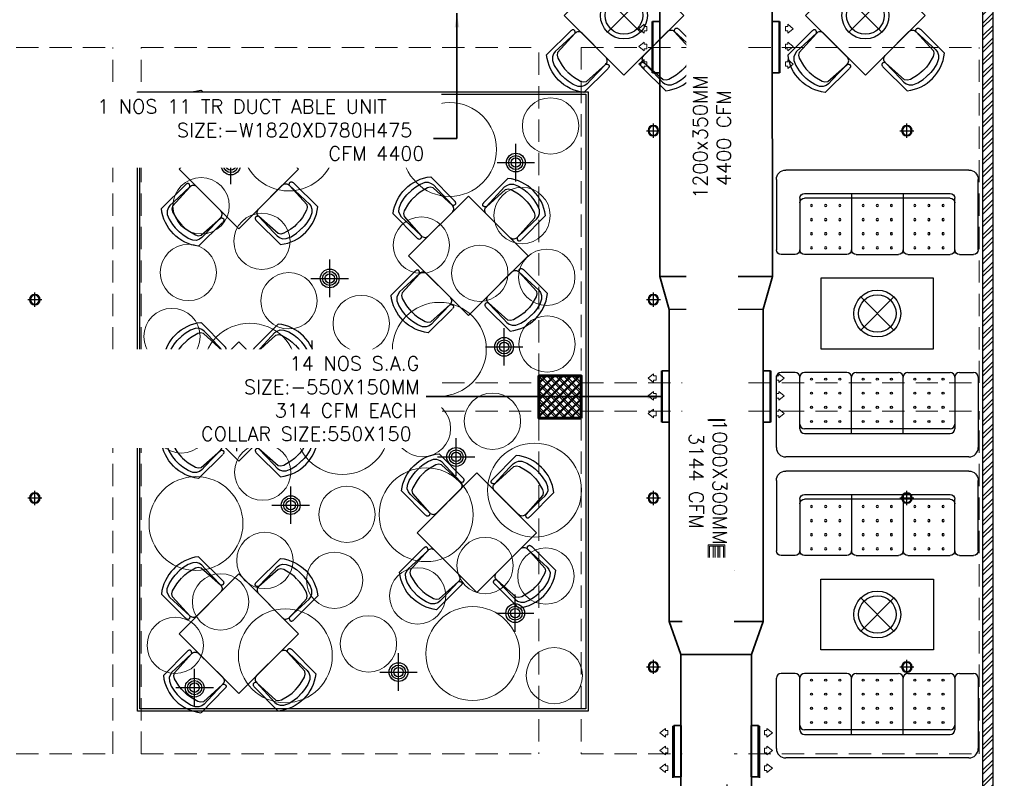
# Model space of a CAD drawing. Header units: inches. Extents: x 110711 to 158499, y 12149 to 19253.
# Tile 18 of 46: x 123316 to 123735, y 17561 to 17884. Entities that reach past the tile are written whole.
import ezdxf

# ---------------------------------------------------------------- set-up
doc = ezdxf.new("R2010")
doc.units = ezdxf.units.IN
doc.header["$MEASUREMENT"] = 0
doc.linetypes.add('HIDDEN', pattern=[0.375, 0.25, -0.125])
doc.layers.add('15w led', color=7, linetype='Continuous', true_color=0xe600e6)
for name, color, linetype, lineweight in [('AC DUCT', 5, 'Continuous', 35), ('HVAC SERVICE', 7, 'Continuous', 35), ('HVAC TEXT PP', 7, 'Continuous', 20), ('PD_COLUMN', 2, 'Continuous', 60), ('PD_FURNITURE_FIX', 20, 'Continuous', 18), ('PD_HATCH', 45, 'Continuous', 9), ('SAG', 140, 'Continuous', 20)]:
    doc.layers.add(name, color=color, linetype=linetype, lineweight=lineweight)
doc.layers.add('AR PLANS', color=7, linetype='Continuous')
doc.layers.add('PD_LIGHTING', color=23, linetype='Continuous')
doc.layers.add('PD_BASE', color=8, linetype='Continuous', transparency=0.5)
doc.styles.get("Standard").update_dxf_attribs({"font": 'romans.shx', "height": 6})
doc.dimstyles.new('ISO-10', dxfattribs={"dimtxt": 6, "dimasz": 0.5, "dimexe": 1.25, "dimexo": 0.625, "dimtad": 1, "dimtoh": 1, "dimdec": 1, "dimlunit": 4, "dimtxsty": 'Standard', "dimblk": 'ARCHTICK', "dimcen": 2.5, "dimclrt": 3, "dimadec": 0, "dimazin": 0, "dimtfac": 1, "dimtdec": 1, "dimtmove": 1, "dimatfit": 3, "dimfxl": 1, "dimarcsym": 0})

# ---------------------------------------------------------------- blocks, each defined once
blk = doc.blocks.new('columns2')
at = {"layer": 'PD_HATCH'}
h = blk.add_hatch(dxfattribs=at)
h.set_pattern_fill('ANSI37', color=175, scale=20)
h.paths.add_polyline_path([(387, -250), (387, -268), (369, -268), (369, -250)])
h.paths.add_polyline_path([(18, 0), (18, -15), (0, -15), (0, 0)])
h.paths.add_polyline_path([(18, -828), (18, -813), (0, -813), (0, -828)])
h.paths.add_polyline_path([(201, -870), (186, -870), (186, -888), (201, -888)])
h.paths.add_polyline_path([(570, -870), (555, -870), (555, -888), (570, -888)])
h.paths.add_polyline_path([(754.5, -870), (739.5, -870), (739.5, -888), (754.5, -888)])
h.paths.add_polyline_path([(934.5, -870), (919.5, -870), (919.5, -888), (934.5, -888)])
h.paths.add_polyline_path([(385.5, -870), (370.5, -870), (370.5, -888), (385.5, -888)])
h.paths.add_polyline_path([(201, 42), (186, 42), (186, 60), (201, 60)])
h.paths.add_polyline_path([(387, -578), (387, -560), (369, -560), (369, -578)])
h.paths.add_polyline_path([(1116, -731.5), (1116, -716.5), (1098, -716.5), (1098, -731.5)])
h.paths.add_polyline_path([(1116, -111.5), (1116, -96.5), (1098, -96.5), (1098, -111.5)])
h.paths.add_polyline_path([(1116, -561.5), (1116, -576.5), (1098, -576.5), (1098, -561.5)])
h.paths.add_polyline_path([(1116, -251.5), (1116, -266.5), (1098, -266.5), (1098, -251.5)])
h.paths.add_polyline_path([(0, -731.5), (0, -716.5), (18, -716.5), (18, -731.5)])
h.paths.add_polyline_path([(0, -111.5), (0, -96.5), (18, -96.5), (18, -111.5)])
h.paths.add_polyline_path([(0, -406.5), (0, -421.5), (18, -421.5), (18, -406.5)])
h.paths.add_polyline_path([(0, -561.5), (0, -576.5), (18, -576.5), (18, -561.5)])
h.paths.add_polyline_path([(0, -251.5), (0, -266.5), (18, -266.5), (18, -251.5)])
h.paths.add_polyline_path([(993, -111.5), (993, -99.5), (984, -99.5), (984, -111.5)])
h.paths.add_polyline_path([(993, -189.5), (993, -201.5), (984, -201.5), (984, -189.5)])
h.paths.add_polyline_path([(903, -111.5), (903, -99.5), (912, -99.5), (912, -111.5)])
h.paths.add_polyline_path([(903, -189.5), (903, -201.5), (912, -201.5), (912, -189.5)])
h.paths.add_polyline_path([(75, -870), (60, -870), (60, -888), (75, -888)])
h.paths.add_polyline_path([(1116, -870), (1101, -870), (1101, -888), (1116, -888)])
h.paths.add_polyline_path([(75, 42), (60, 42), (60, 60), (75, 60)])
h.paths.add_polyline_path([(570, 42), (555, 42), (555, 60), (570, 60)])
h.paths.add_polyline_path([(754.5, 42), (739.5, 42), (739.5, 60), (754.5, 60)])
h.paths.add_polyline_path([(934.5, 42), (919.5, 42), (919.5, 60), (934.5, 60)])
h.paths.add_polyline_path([(385.5, 42), (370.5, 42), (370.5, 60), (385.5, 60)])
h.paths.add_polyline_path([(1116, 42), (1101, 42), (1101, 60), (1116, 60)])
h.paths.add_polyline_path([(738, -250), (738, -268), (756, -268), (756, -250)])
h.paths.add_polyline_path([(756, -578), (756, -560), (738, -560), (738, -578)])
at = {"layer": 'PD_COLUMN', "color": 175}
blk.add_lwpolyline([(387, -578), (387, -560), (369, -560), (369, -578)], close=True, dxfattribs=at)
at = {"layer": 'PD_HATCH', "color": 175, "linetype": 'HIDDEN', "ltscale": 38}
for p, q in [((18, -420), (187.5, -420)), ((187.5, -563), (187.5, -420)), ((199.5, -563), (199.5, -420)), ((199.5, -420), (369, -420)), ((369, -560), (369, -420)), ((387, -420), (556.5, -420)), ((387, -420), (387, -560)), ((556.5, -563), (556.5, -420)), ((18, -563), (187.5, -563)), ((199.5, -563), (369, -563)), ((387, -563), (556.5, -563)), ((18, -575), (187.5, -575)), ((187.5, -721), (187.5, -575)), ((199.5, -721), (199.5, -575)), ((199.5, -575), (369, -575)), ((369, -578), (369, -721)), ((387, -575), (556.5, -575)), ((387, -578), (387, -721)), ((556.5, -721), (556.5, -575)), ((18, -721), (187.5, -721)), ((199.5, -721), (369, -721)), ((387, -721), (556.5, -721))]:
    blk.add_line(p, q, dxfattribs=at)
blk = doc.blocks.new('LGIHT46E')
at = {"color": 8}
for p, q in [((7.07, 7.07), (-7.07, -7.07)), ((-7.07, 7.07), (7.07, -7.07))]:
    blk.add_line(p, q, dxfattribs=at)
for radius in [10, 8]:
    blk.add_circle((0, 0), radius, dxfattribs=at)
blk = doc.blocks.new('PENDATJT3')
at = {"color": 8}
for p, q in [((0, -8), (0, 8)), ((-8, 0), (8, 0))]:
    blk.add_line(p, q, dxfattribs=at)
for radius in [4, 3, 2]:
    blk.add_circle((0, 0), radius, dxfattribs=at)
blk = doc.blocks.new('A$C57124B3B')
at = {"color": 8}
for p, q in [((46, 504), (46, 109)), ((665, 109), (665, 506))]:
    blk.add_line(p, q, dxfattribs=at)
blk.add_lwpolyline([(353, 144), (310, 144), (260, 151), (165, 175), (136, 193), (116, 221), (100, 522, -0.429937), (157, 583), (553, 583, -0.429937), (610, 522), (594, 221), (575, 193), (545, 175), (450, 151), (401, 144), (357, 144)], format="xyb", dxfattribs=at)
for points in [[(100, 525), (95, 530), (90, 534), (86, 537), (82, 539), (78, 541), (75, 542), (71, 542), (68, 542), (66, 541), (63, 541), (61, 540), (59, 539), (57, 538), (55, 537), (54, 535), (52, 534), (51, 532), (50, 529), (49, 526), (48, 522), (47, 516), (46, 509), (46, 506)], [(100, 525), (92, 265), (90, 207), (95, 175), (111, 140), (143, 111), (197, 86), (269, 70), (318, 65), (357, 65)], [(610, 525), (619, 265), (621, 207), (615, 175), (599, 140), (568, 111), (513, 86), (441, 70), (392, 65), (354, 65)], [(610, 525), (615, 530), (620, 534), (624, 537), (629, 539), (632, 541), (636, 542), (639, 542), (642, 542), (645, 541), (647, 541), (650, 540), (652, 539), (653, 538), (655, 537), (657, 535), (658, 534), (659, 532), (660, 529), (662, 526), (663, 522), (664, 516), (664, 509), (665, 506)]]:
    blk.add_lwpolyline(points, dxfattribs=at)
blk.add_arc((355, 499), 498, 231.563, 308.437, dxfattribs=at)
blk = doc.blocks.new('5T2G3')
at = {"color": 8}
blk.add_lwpolyline([(-65.1, 22.42), (-29.1, 22.42), (-29.1, 58.42), (-65.1, 58.42)], close=True, dxfattribs=at)
at = {"color": 8, "extrusion": (0, 0, -1), "yscale": 0.03640297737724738, "zscale": -0.03640297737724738}
for p, xscale, rotation in [((58.84, 79.7), 0.03640297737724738, 180.3099349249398), ((86.38, 27.68), 0.03640297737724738, 90.30993492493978), ((7.82, 27.68), -0.03640297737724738, 269.6900650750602), ((58.84, 1.14), -0.03640297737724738, 359.6900650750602)]:
    blk.add_blockref('A$C57124B3B', p, dxfattribs=dict(at, xscale=xscale, rotation=rotation))
blk = doc.blocks.new('3SEATER445')
at = {"color": 8}
for p, q in [((-39.85, 4), (-39.85, 34)), ((-31.85, 36), (-37.85, 36)), ((-29.85, 12), (-29.85, 34)), ((-9.85, 36), (-27.85, 36)), ((-7.85, 10), (-7.85, 34)), ((-5.85, 36), (12.15, 36)), ((14.15, 10), (14.15, 34)), ((16.15, 36), (34.15, 36)), ((36.15, 34), (36.15, 12)), ((38.15, 36), (44.15, 36)), ((46.15, 34), (46.15, 4)), ((34.15, 12), (-27.85, 12)), ((-27.85, 10), (34.15, 10)), ((42.15, 0), (-35.85, 0))]:
    blk.add_line(p, q, dxfattribs=at)
for centre in [(-24.85, 33.14), (-18.85, 33.14), (-12.85, 33.14), (-2.85, 33.14), (3.15, 33.14), (9.15, 33.14), (19.15, 33.14), (25.15, 33.14), (31.15, 33.14), (-24.85, 27.14), (-18.85, 27.14), (-12.85, 27.14), (-2.85, 27.14), (3.15, 27.14), (9.15, 27.14), (19.15, 27.14), (25.15, 27.14), (31.15, 27.14), (-24.85, 21.14), (-18.85, 21.14), (-12.85, 21.14), (-2.85, 21.14), (3.15, 21.14), (9.15, 21.14), (19.15, 21.14), (25.15, 21.14), (31.15, 21.14), (-24.85, 15.14), (-18.85, 15.14), (-12.85, 15.14), (-2.85, 15.14), (3.15, 15.14), (9.15, 15.14), (19.15, 15.14), (25.15, 15.14), (31.15, 15.14)]:
    blk.add_circle(centre, 0.442, dxfattribs=at)
for centre, radius, start, end in [((-37.85, 34), 2, 90, 180), ((-31.85, 34), 2, 0, 90), ((-27.85, 34), 2, 90, 180), ((-9.85, 34), 2, 0, 90), ((-5.85, 34), 2, 90, 180), ((12.15, 34), 2, 0, 90), ((16.15, 34), 2, 90, 180), ((34.15, 34), 2, 360, 90), ((38.15, 34), 2, 90, 180), ((44.15, 34), 2, 360, 90), ((-27.85, 14), 2, 180, 270), ((34.15, 14), 2, 270, 0), ((-27.85, 12), 2, 180, 270), ((34.15, 12), 2, 270, 0), ((-35.85, 4), 4, 180, 270), ((42.15, 4), 4, 270, 360)]:
    blk.add_arc(centre, radius, start, end, dxfattribs=at)
blk = doc.blocks.new('ight 18w')
at = {"color": 8, "lineweight": 25}
for p, q in [((6, 0), (-6, 0)), ((0, 6), (0, -6))]:
    blk.add_line(p, q, dxfattribs=at)
for radius in [4.5, 3.75]:
    blk.add_circle((0, 0), radius, dxfattribs=at)
blk = doc.blocks.new('FF')
at = {"layer": 'PD_BASE'}
h = blk.add_hatch(dxfattribs=at)
h.set_pattern_fill('ANSI32', color=8, scale=10)
h.set_pattern_definition([(45, (-133026.243, -19588.7534), (-2.65165043, 2.65165043), []), (45, (-133024.475, -19588.7534), (-2.65165043, 2.65165043), [])])
h.paths.add_polyline_path([(562.5, -397.88), (369, -397.88), (369, -402.88), (406.95, -402.88), (558, -402.88), (558, -930), (562.5, -930), (562.5, -402.88)])
h = blk.add_hatch(dxfattribs=at)
h.set_pattern_fill('ANSI37', color=8, scale=20)
h.set_pattern_definition([(45, (145443.2833, 25769.4912), (-1.767766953, 1.767766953), []), (135, (145443.2833, 25769.4912), (-1.767766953, -1.767766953), [])])
h.paths.add_polyline_path([(387, -638), (387, -620), (369, -620), (369, -638)])
at = {"layer": 'PD_BASE', "color": 8, "lineweight": 30}
blk.add_line((562.5, -503.27), (562.5, -458.54), dxfattribs=at)
blk.add_lwpolyline([(558, -402.88), (558, -930), (562.5, -930), (562.5, -402.88)], dxfattribs=at)
at = {"layer": 'PD_BASE', "color": 8}
for points in [[(489.15, -608.4), (537.15, -608.4), (537.15, -578.4), (489.15, -578.4)], [(387, -638), (387, -620), (369, -620), (369, -638)], [(387, -638), (387, -620), (369, -620), (369, -638)], [(369, -620), (387, -620), (387, -638), (369, -638)], [(489.15, -706.64), (537.15, -706.64), (537.15, -736.64), (489.15, -736.64)]]:
    blk.add_lwpolyline(points, close=True, dxfattribs=at)
at = {"layer": 'PD_FURNITURE_FIX', "color": 8}
for centre, radius in [((221.31, -513.63), 12), ((262.36, -521.17), 20), ((373.94, -513.48), 12), ((296.7, -516.62), 12), ((330.92, -523.49), 20), ((225.09, -547.5), 12), ((361.81, -551.68), 12), ((250.99, -562.64), 12), ((318.91, -564.26), 12), ((219.65, -575.91), 12), ((343.8, -576.27), 12), ((372.34, -577.96), 12), ((262.49, -587.98), 12), ((293.27, -597.67), 12), ((212.67, -603.2), 12), ((326.57, -608.66), 20), ((372.46, -606.4), 12), ((245.84, -617.55), 20), ((285.29, -641.98), 20), ((216.66, -640.86), 12), ((349.18, -639.3), 12), ((319.37, -642.42), 12), ((251.31, -660.97), 12), ((367.11, -668.63), 20), ((320.92, -679.14), 20), ((222.89, -682.9), 20), ((287.22, -678.99), 12), ((252.24, -698.64), 12), ((346.04, -700.81), 12), ((281.95, -707.08), 12), ((371.94, -705.27), 12), ((233.36, -716.27), 12), ((317.32, -713.72), 12), ((260.97, -739.26), 20), ((340.78, -738.28), 20), ((214.07, -734.79), 12), ((296.35, -734.18), 12), ((375.55, -747.7), 12)]:
    blk.add_circle(centre, radius, dxfattribs=at)
at = {"layer": 'PD_LIGHTING', "color": 8}
for points in [[(390, -762.88), (198, -762.88), (198, -498.88), (390, -498.88)], [(389, -761.88), (199, -761.88), (199, -499.88), (389, -499.88)]]:
    blk.add_lwpolyline(points, close=True, dxfattribs=at)
at = {"layer": '15w led', "xscale": -0.5, "yscale": 0.5, "zscale": 0.5, "rotation": 90}
for p in [(154.25, -515.5), (417.75, -515.5), (525.75, -515.5), (154.25, -587.5), (417.75, -587.5), (154.25, -672), (417.75, -672), (525.75, -672), (417.75, -744), (525.75, -744)]:
    blk.add_blockref('ight 18w', p, dxfattribs=at)
at = {"layer": 'PD_BASE', "color": 8, "rotation": 45}
for p in [(467.11, -461.68), (569.96, -461.68), (303, -527.19), (400.84, -564.07), (303, -626.15), (404.42, -682.08)]:
    blk.add_blockref('5T2G3', p, dxfattribs=at)
at = {"layer": 'PD_BASE', "color": 8, "xscale": -1}
for name, p, rotation in [('3SEATER445', (510, -532.27), 180), ('3SEATER445', (510, -660.52), 180), ('5T2G3', (303, -734.56), 134.9999999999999)]:
    blk.add_blockref(name, p, dxfattribs=dict(at, rotation=rotation))
at = {"layer": 'PD_BASE', "color": 8}
for p in [(510, -654.52), (510, -782.77)]:
    blk.add_blockref('3SEATER445', p, dxfattribs=at)
at = {"layer": 'PD_LIGHTING', "color": 8}
for name, p in [('LGIHT46E', (405.22, -466.4)), ('LGIHT46E', (508.07, -466.4)), ('PENDATJT3', (237.73, -530.35)), ('PENDATJT3', (359.14, -529.1)), ('PENDATJT3', (279.85, -578.44)), ('LGIHT46E', (513.15, -593.4)), ('PENDATJT3', (354.16, -607.61)), ('PENDATJT3', (272.39, -612.91)), ('PENDATJT3', (240.24, -644.11)), ('PENDATJT3', (333.73, -654.53)), ('PENDATJT3', (263.24, -675.05)), ('PENDATJT3', (358.89, -721.08)), ('LGIHT46E', (513.15, -721.64)), ('PENDATJT3', (309.16, -746.18)), ('PENDATJT3', (222.32, -752.82))]:
    blk.add_blockref(name, p, dxfattribs=at)
blk = doc.blocks.new('_ArchTick')
at = {"color": 0, "linetype": 'ByBlock', "const_width": 0.15}
blk.add_lwpolyline([(-0.5, -0.5), (0.5, 0.5)], dxfattribs=at)
blk = doc.blocks.new('zw$AA05')
at = {"layer": 'SAG'}
for p, q in [((-2.44, 0), (-1.23, 1.03)), ((-2.44, 0), (-1.23, -1.03)), ((-1.23, 1.03), (-1.23, 0.5)), ((-1.23, 0.5), (0, 0.5)), ((0, 0.5), (0, 0)), ((0, -0.5), (0, 0)), ((-1.23, -1.03), (-1.23, -0.5)), ((-1.23, -0.5), (0, -0.5))]:
    blk.add_line(p, q, dxfattribs=at)
blk = doc.blocks.new('zw$8A54')
at = {"layer": 'SAG'}
h = blk.add_hatch(color=256, dxfattribs=at)
h.dxf.hatch_style = 1
h.paths.add_polyline_path([(-4.13, -11.5), (2.87, -11.5), (2.87, 11.5), (-4.13, 11.5)])
h.paths.add_polyline_path([(-3.63, -11), (2.37, -11), (2.37, 11), (-3.63, 11)], flags=16)
h = blk.add_hatch(color=256, dxfattribs=at)
h.dxf.hatch_style = 1
h.paths.add_polyline_path([(-0.01, -11), (-0.01, 11), (0.74, 11), (0.74, -11)])
h.paths.add_polyline_path([(-2.01, -11), (-2.01, 11), (-1.25, 11), (-1.25, -11)])
h = blk.add_hatch(color=256, dxfattribs=at)
h.dxf.hatch_style = 1
h.paths.add_polyline_path([(-7.91, 0.6), (-6.1, 2.14), (-6.1, 1.35), (-4.26, 1.35), (-4.26, 0.6), (-4.26, -0.14), (-6.1, -0.14), (-6.1, -0.94)])
h = blk.add_hatch(color=256, dxfattribs=at)
h.dxf.hatch_style = 1
h.paths.add_polyline_path([(3.13, -0.14), (4.97, -0.14), (4.97, -0.94), (6.78, 0.6), (4.97, 2.14), (4.97, 1.35), (3.13, 1.35), (3.13, 0.6)])
at = {"color": 1}
for points in [[(-4.13, 11.5), (2.87, 11.5), (2.87, -11.5), (-4.13, -11.5)], [(2.37, -11), (-3.63, -11), (-3.63, 11), (2.37, 11)], [(-2.01, 11), (-1.25, 11), (-1.25, -11), (-2.01, -11)], [(0.74, 11), (0, 11), (0, -11), (0.74, -11)]]:
    blk.add_lwpolyline(points, close=True, dxfattribs=at)
for points in [[(-2.01, 11), (-1.25, 11), (-1.25, -11), (-2.01, -11)], [(-0.01, 11), (0.74, 11), (0.74, -11), (-0.01, -11)]]:
    blk.add_lwpolyline(points, close=True)
at = {"layer": 'SAG'}
for points in [[(-4.13, 11.5), (2.87, 11.5), (2.87, -11.5), (-4.13, -11.5)], [(-3.63, 11), (2.37, 11), (2.37, -11), (-3.63, -11)]]:
    blk.add_lwpolyline(points, close=True, dxfattribs=at)
for points in [[(-2.12, -11), (-3.63, -11), (-3.63, 11), (-2.12, 11)], [(-1.22, 11), (0, 11)], [(1.1, 11), (2.37, 11), (2.37, -11), (1.1, -11)], [(0, -11), (-1.22, -11)]]:
    blk.add_lwpolyline(points, dxfattribs=at)
at = {"layer": 'SAG', "yscale": 1.5, "zscale": 1.5}
for p, xscale in [((-4.26, 0.6), 1.5), ((3.13, 0.6), -1.5)]:
    blk.add_blockref('zw$AA05', p, dxfattribs=dict(at, xscale=xscale))
blk = doc.blocks.new('zw$C36')
at = {"layer": 'SAG'}
for p, q in [((-2.24, 0), (-0.7, 1.24)), ((-2.24, 0), (-0.7, -1.24)), ((-2.24, 0), (-0.7, -1.24)), ((-0.7, 1.24), (-0.7, 0.65)), ((-0.7, 0.65), (0, 0.65)), ((0, 0.65), (0, 0)), ((0, -0.65), (0, 0)), ((-0.7, -1.24), (-0.7, -0.65)), ((-0.7, -0.65), (0, -0.65))]:
    blk.add_line(p, q, dxfattribs=at)
blk = doc.blocks.new('HVAC SERVICE')
at = {"layer": 'AC DUCT'}
for p, q in [((420.55, -468.91), (417.41, -468.91)), ((417.41, -490.91), (417.41, -468.91)), ((420.55, -468.91), (420.55, -490.91)), ((468.38, -468.91), (471.52, -468.91)), ((468.38, -468.91), (468.38, -490.91)), ((471.52, -490.91), (471.52, -468.91)), ((417.41, -490.91), (420.55, -490.91)), ((471.52, -490.91), (468.38, -490.91)), ((464.5, -591.62), (468.44, -577.62)), ((459.5, -738.68), (464.5, -724.68)), ((459.5, -738.68), (459.5, -932.65)), ((459.44, -768.89), (462.59, -768.89)), ((459.44, -768.89), (459.44, -790.89)), ((462.59, -790.89), (462.59, -768.89)), ((462.93, -769.29), (462.93, -791.29)), ((462.59, -790.89), (459.44, -790.89))]:
    blk.add_line(p, q, dxfattribs=at)
at = {"layer": 'SAG', "const_width": 1}
for points in [[(417.41, -490.91), (417.41, -468.91)], [(471.52, -490.91), (471.52, -468.91)], [(462.59, -790.89), (462.59, -768.89)]]:
    blk.add_lwpolyline(points, dxfattribs=at)
at = {"layer": 'SAG'}
blk.add_blockref('zw$8A54', (444.75, -475.47), dxfattribs=at)
at = {"layer": 'SAG', "yscale": 1.5, "zscale": 1.5}
for p, xscale in [((414.93, -472.04), 1.5), ((474, -472.04), -1.5), ((414.93, -479.59), 1.5), ((474, -479.59), -1.5), ((414.93, -487.1), 1.5), ((474, -487.1), -1.5), ((465.07, -772.02), -1.5), ((465.07, -779.57), -1.5), ((465.07, -787.08), -1.5)]:
    blk.add_blockref('zw$C36', p, dxfattribs=dict(at, xscale=xscale))
at = {"layer": 'HVAC TEXT PP', "char_height": 6, "width": 237.4875, "attachment_point": 1, "bg_fill": 2}
for s, insert in [('\\pi93.773;1 NOS 11 TR DUCT ABLE UNIT \\P\\pi127.77;SIZE:-W1820XD780H475\\P\\pi192.34;CFM 4400 ', (86.98, -502.24)), ('\\pi175.77;14 NOS S.A.G\\P\\pi156.34;SIZE:-550X150MM\\P\\pi169.49;314 CFM EACH\\P\\pi138.06;COLLAR SIZE:550X150 ', (86.98, -611.71))]:
    blk.add_mtext(s, dxfattribs=dict(at, insert=insert))
at = {"layer": 'AC DUCT'}
for p, q in [((420.55, -460.79), (420.55, -577.64)), ((468.37, -460.12), (468.44, -577.62)), ((464.5, -591.63), (464.5, -724.68)), ((464.5, -617.77), (467.64, -617.77)), ((464.5, -617.77), (464.5, -639.77)), ((467.64, -639.77), (467.64, -617.77)), ((467.64, -639.77), (464.5, -639.77))]:
    blk.add_line(p, q, dxfattribs=at)
at = {"layer": 'SAG', "const_width": 1}
blk.add_lwpolyline([(467.64, -639.77), (467.64, -617.77)], dxfattribs=at)
at = {"layer": 'SAG'}
blk.add_blockref('zw$8A54', (445.28, -551.5), dxfattribs=at)
at = {"layer": 'SAG', "xscale": -1.5, "yscale": 1.5, "zscale": 1.5}
for p in [(470.12, -620.9), (470.12, -628.45), (470.12, -635.96)]:
    blk.add_blockref('zw$C36', p, dxfattribs=at)
at = {"layer": 'HVAC TEXT PP'}
blk.add_leader([(334.08, -465.49), (334.08, -518.82), (324.11, -518.82)], dimstyle='ISO-10', override={"dimasz": 6, "dimtad": 0}, dxfattribs=at)
at = {"layer": 'HVAC TEXT PP', "insert": (449.04, -548.04), "char_height": 6, "width": 237.4875, "attachment_point": 1, "rotation": 270, "bg_fill": 2}
blk.add_mtext('\\pi90.458;1000X300MM\\P\\pi96.315;3144 CFM ', dxfattribs=at)
at = {"layer": 'AC DUCT'}
for p, q in [((420.55, -577.64), (468.44, -577.62)), ((424.5, -591.63), (420.55, -577.64)), ((424.5, -591.63), (464.5, -591.62)), ((424.5, -591.63), (424.5, -724.68)), ((424.5, -617.77), (421.35, -617.77)), ((421.35, -639.77), (421.35, -617.77)), ((424.5, -617.77), (424.5, -639.77)), ((421.35, -639.77), (424.5, -639.77)), ((424.5, -724.68), (464.5, -724.68)), ((426.06, -769.29), (426.06, -791.29))]:
    blk.add_line(p, q, dxfattribs=at)
at = {"layer": 'SAG', "const_width": 1}
blk.add_lwpolyline([(421.35, -639.77), (421.35, -617.77)], dxfattribs=at)
at = {"layer": 'SAG'}
for p in [(445.28, -627.5), (445.28, -703.5), (444.75, -779.5)]:
    blk.add_blockref('zw$8A54', p, dxfattribs=at)
at = {"layer": 'SAG', "xscale": 1.5, "yscale": 1.5, "zscale": 1.5}
for p in [(418.87, -620.9), (418.87, -628.45), (418.87, -635.96)]:
    blk.add_blockref('zw$C36', p, dxfattribs=at)
at = {"layer": 'HVAC TEXT PP'}
blk.add_leader([(421.35, -628.77), (321.02, -628.77)], dimstyle='ISO-10', override={"dimasz": 6, "dimtad": 0}, dxfattribs=at)
at = {"layer": 'HVAC TEXT PP', "char_height": 6, "width": 237.4875, "attachment_point": 1, "bg_fill": 2}
for s, insert, rotation in [('\\pi90.887;1200x350MM\\P\\pi96.315;4400 CFM ', (434.74, -635.41), 90), ('\\pi92.887;750X300MM\\P\\pi96.744;1888 CFM ', (449.04, -700.48), 270)]:
    blk.add_mtext(s, dxfattribs=dict(at, insert=insert, rotation=rotation))
at = {"layer": 'AC DUCT'}
for p, q in [((429.5, -738.68), (424.5, -724.68)), ((429.5, -738.68), (429.5, -932.65)), ((429.5, -738.68), (459.5, -738.68)), ((429.55, -768.89), (426.41, -768.89)), ((426.41, -790.89), (426.41, -768.89)), ((429.55, -768.89), (429.55, -790.89)), ((426.41, -790.89), (429.55, -790.89))]:
    blk.add_line(p, q, dxfattribs=at)
at = {"layer": 'SAG', "const_width": 1}
blk.add_lwpolyline([(426.41, -790.89), (426.41, -768.89)], dxfattribs=at)
at = {"layer": 'SAG', "xscale": 1.5, "yscale": 1.5, "zscale": 1.5}
for p in [(423.92, -772.02), (423.92, -779.57), (423.92, -787.08)]:
    blk.add_blockref('zw$C36', p, dxfattribs=at)

msp = doc.modelspace()

# ---------------------------------------------------------------- block references
at = {"layer": 'AR PLANS'}
for name, p in [('FF', (123167.99, 18352.43)), ('columns2', (123167.99, 18292.43))]:
    msp.add_blockref(name, p, dxfattribs=at)

# ---------------------------------------------------------------- next in the draw order: block references
at = {"layer": 'HVAC SERVICE'}
msp.add_blockref('HVAC SERVICE', (123167.99, 18352.43), dxfattribs=at)

doc.saveas('drawing.dxf')
